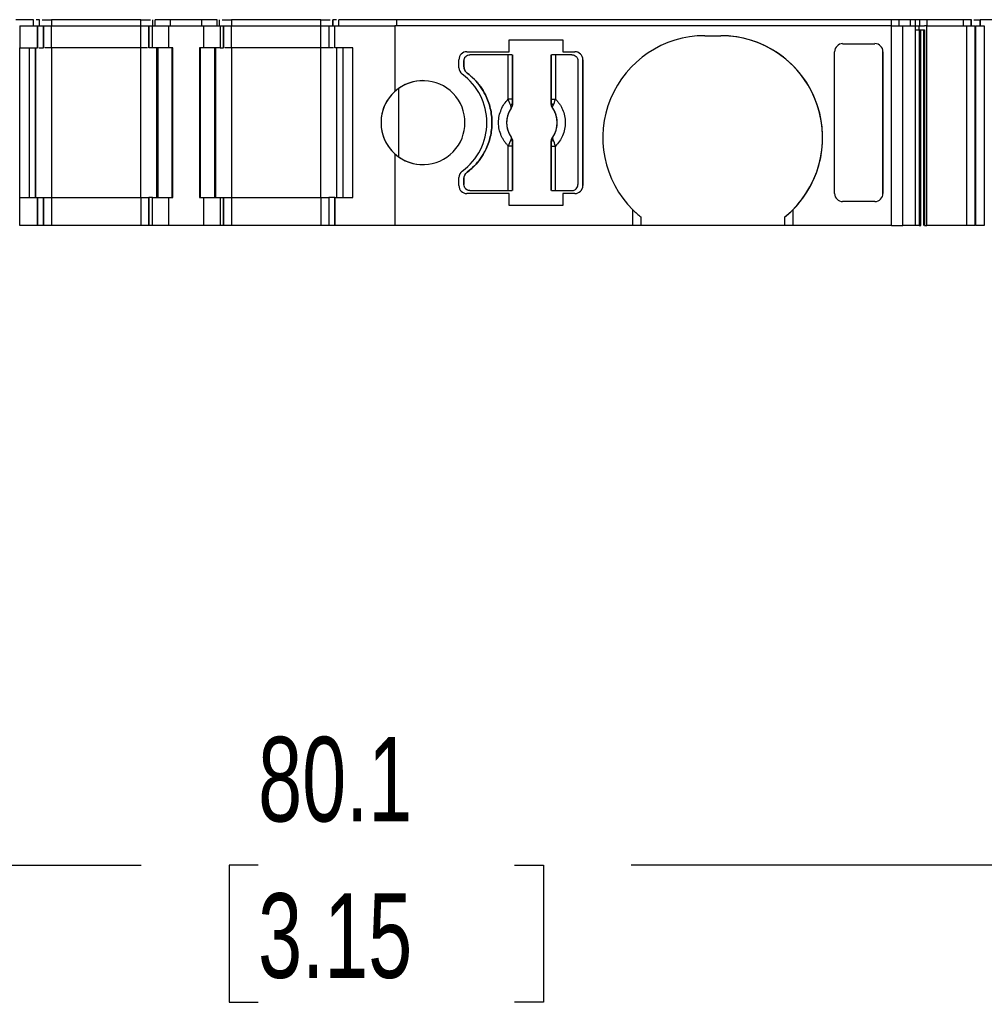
# Model space of a CAD drawing. Header units: millimetres. Extents: x 6 to 273, y 6 to 210.
# Tile 3 of 8: x 85 to 110, y 150 to 174. Entities that reach past the tile are written whole.
import ezdxf

# ---------------------------------------------------------------- set-up
doc = ezdxf.new("R2010")
doc.units = ezdxf.units.MM
doc.linetypes.add('SLD-Solid', pattern=[0])
doc.layers.add('DIMENSIONS', color=140, linetype='SLD-Solid', lineweight=25)
doc.styles.add('SLDTEXTSTYLE0', font='TXT', dxfattribs={"width": 0.7})
doc.dimstyles.new('SLDDIMSTYLE0', dxfattribs={"dimtxt": 2.158008, "dimasz": 3.302, "dimexe": 0, "dimexo": 0.0625, "dimgap": 0.539502, "dimtad": 0, "dimtih": 1, "dimtoh": 1, "dimrnd": 1e-09, "dimzin": 12, "dimdsep": 46, "dimtxsty": 'SLDTEXTSTYLE0', "dimsah": 1, "dimcen": 0.09, "dimadec": 0, "dimazin": 3, "dimtfac": 1, "dimtofl": 0, "dimtmove": 0, "dimatfit": 3, "dimfxl": 0, "dimfrac": 2, "dimtolj": 1, "dimtzin": 12, "dimarcsym": 0})

# ---------------------------------------------------------------- blocks, each defined once
blk = doc.blocks.new('_D_4')
at = {"layer": 'DIMENSIONS'}
for p, q in [((53.68, 167.837), (53.68, 149.928)), ((133.768, 167.837), (133.768, 149.928)), ((53.68, 153.103), (88.465, 153.103)), ((91.389, 153.103), (90.664, 153.103)), ((90.664, 153.103), (90.664, 149.674)), ((97.802, 153.103), (98.526, 153.103)), ((98.526, 153.103), (98.526, 149.674)), ((133.768, 153.103), (100.725, 153.103)), ((90.664, 149.674), (91.389, 149.674)), ((98.526, 149.674), (97.802, 149.674))]:
    blk.add_line(p, q, dxfattribs=at)
for points in [[(53.68, 153.103), (56.982, 152.595), (56.982, 153.611)], [(133.768, 153.103), (130.466, 153.611), (130.466, 152.595)]]:
    blk.add_solid(points, dxfattribs=at)
at = {"layer": 'DIMENSIONS', "char_height": 2.1167, "attachment_point": 1, "style": 'SLDTEXTSTYLE0'}
for s, insert in [('80.1', (91.389, 156.315)), ('3.15', (91.389, 152.402))]:
    blk.add_mtext(s, dxfattribs=dict(at, insert=insert))

msp = doc.modelspace()

# ---------------------------------------------------------------- linework, layer by layer
for p, q in [((85.769, 174.257), (85.324, 174.257)), ((85.769, 174.107), (85.769, 174.257)), ((85.769, 174.107), (85.769, 174.257)), ((85.924, 174.107), (85.924, 174.257)), ((85.924, 174.107), (85.924, 174.257)), ((86.224, 174.257), (86.224, 174.107)), ((88.457, 174.257), (86.224, 174.257)), ((88.457, 174.107), (88.457, 174.257)), ((88.757, 174.107), (88.757, 174.257)), ((88.757, 174.107), (88.757, 174.257)), ((88.816, 174.107), (88.816, 174.257)), ((89.199, 174.257), (88.816, 174.257)), ((89.199, 174.107), (89.199, 174.257)), ((89.983, 174.257), (89.199, 174.257)), ((89.983, 174.107), (89.983, 174.257)), ((90.366, 174.257), (89.983, 174.257)), ((90.366, 174.107), (90.366, 174.257)), ((90.424, 174.107), (90.424, 174.257)), ((90.424, 174.107), (90.424, 174.257)), ((90.724, 174.257), (90.724, 174.107)), ((92.957, 174.257), (90.724, 174.257)), ((92.957, 174.107), (92.957, 174.257)), ((93.257, 174.107), (93.257, 174.257)), ((93.257, 174.257), (93.257, 174.107)), ((93.413, 174.107), (93.413, 174.257)), ((94.859, 174.257), (93.413, 174.257)), ((93.413, 174.107), (93.413, 174.257)), ((94.859, 174.107), (94.859, 174.257)), ((107.234, 174.257), (94.859, 174.257)), ((107.234, 174.107), (107.234, 174.257)), ((107.426, 174.107), (107.426, 174.257)), ((107.71, 174.257), (107.426, 174.257)), ((107.71, 174.107), (107.71, 174.257)), ((107.829, 174.257), (107.829, 174.107)), ((107.944, 174.107), (107.944, 174.257)), ((108.089, 174.257), (107.944, 174.257)), ((108.131, 174.257), (108.089, 174.257)), ((108.131, 174.107), (108.131, 174.257)), ((109.039, 174.257), (108.131, 174.257)), ((109.039, 174.107), (109.039, 174.257)), ((109.227, 174.257), (109.039, 174.257)), ((109.227, 174.107), (109.227, 174.257)), ((109.234, 174.107), (109.234, 174.257)), ((109.234, 174.107), (109.234, 174.257)), ((109.299, 174.257), (109.458, 174.257)), ((109.458, 174.257), (109.458, 174.107)), ((109.458, 174.107), (109.458, 174.257)), ((109.902, 174.257), (109.458, 174.257)), ((85.424, 174.107), (85.424, 173.557)), ((85.424, 174.107), (85.869, 174.107)), ((85.869, 173.557), (85.869, 174.107)), ((85.869, 174.107), (85.869, 173.557)), ((85.869, 174.107), (85.869, 174.107)), ((85.869, 174.107), (86.024, 174.107)), ((85.924, 174.107), (85.924, 174.122)), ((86.024, 173.557), (86.024, 174.107)), ((86.024, 174.107), (86.024, 173.557)), ((86.024, 174.107), (86.024, 174.107)), ((86.024, 173.557), (86.024, 174.107)), ((86.024, 174.107), (86.024, 174.107)), ((86.024, 174.107), (86.224, 174.107)), ((86.224, 173.557), (86.224, 174.107)), ((86.224, 174.107), (88.457, 174.107)), ((88.457, 173.557), (88.457, 174.107)), ((88.457, 174.107), (88.657, 174.107)), ((88.657, 174.107), (88.657, 173.557)), ((88.657, 174.107), (88.745, 174.107)), ((88.657, 173.557), (88.657, 174.107)), ((88.657, 174.107), (88.657, 174.107)), ((88.745, 173.557), (88.745, 174.107)), ((88.745, 174.107), (89.157, 174.107)), ((89.157, 173.557), (89.157, 174.107)), ((89.157, 174.107), (90.024, 174.107)), ((90.024, 174.107), (90.024, 173.557)), ((90.024, 174.107), (90.437, 174.107)), ((90.437, 174.107), (90.437, 173.557)), ((90.437, 174.107), (90.524, 174.107)), ((90.524, 173.557), (90.524, 174.107)), ((90.524, 174.107), (90.524, 173.557)), ((90.524, 174.107), (90.524, 174.107)), ((90.524, 174.107), (90.724, 174.107)), ((90.724, 173.557), (90.724, 174.107)), ((90.724, 174.107), (92.957, 174.107)), ((92.957, 173.557), (92.957, 174.107)), ((92.957, 174.107), (93.157, 174.107)), ((93.157, 174.107), (93.157, 173.557)), ((93.157, 174.107), (93.313, 174.107)), ((93.313, 173.557), (93.313, 174.107)), ((93.313, 174.107), (94.814, 174.107)), ((93.313, 173.557), (93.313, 174.107)), ((93.313, 174.107), (93.313, 174.107)), ((94.814, 174.107), (94.814, 172.465)), ((107.234, 174.107), (94.814, 174.107)), ((107.234, 169.107), (107.234, 174.107)), ((107.234, 174.107), (107.523, 174.107)), ((107.523, 169.107), (107.523, 174.107)), ((107.523, 174.107), (107.825, 174.107)), ((107.825, 174.107), (107.825, 169.107)), ((107.825, 174.107), (107.918, 174.107)), ((107.918, 174.107), (107.918, 174.007)), ((107.918, 174.107), (108.063, 174.107)), ((107.918, 174.007), (108.063, 174.007)), ((107.927, 174.007), (107.927, 169.107)), ((107.97, 169.107), (107.97, 174.007)), ((108.041, 169.107), (108.041, 174.007)), ((108.121, 174.107), (108.063, 174.107)), ((108.063, 174.007), (108.063, 169.107)), ((108.121, 169.107), (108.121, 174.107)), ((108.121, 174.107), (109.117, 174.107)), ((109.117, 169.107), (109.117, 174.107)), ((109.117, 174.107), (109.324, 174.107)), ((109.324, 174.107), (109.324, 169.107)), ((109.334, 169.107), (109.334, 174.107)), ((109.334, 174.107), (109.334, 169.107)), ((109.334, 174.107), (109.558, 174.107)), ((109.558, 174.107), (109.558, 169.107)), ((97.668, 173.457), (97.668, 173.757)), ((97.668, 173.757), (99.009, 173.757)), ((99.009, 173.757), (99.009, 173.457)), ((102.564, 173.857), (102.964, 173.857)), ((85.424, 173.557), (85.424, 173.557)), ((85.424, 169.807), (85.424, 173.557)), ((85.424, 173.557), (85.869, 173.557)), ((85.669, 169.807), (85.669, 173.557)), ((85.669, 169.807), (85.669, 173.557)), ((85.824, 173.557), (85.824, 169.807)), ((85.824, 169.807), (85.824, 173.557)), ((85.869, 173.557), (85.869, 173.557)), ((86.224, 173.557), (86.224, 169.807)), ((88.457, 173.557), (86.224, 173.557)), ((88.457, 169.807), (88.457, 173.557)), ((89.157, 173.557), (88.745, 173.557)), ((88.857, 169.807), (88.857, 173.557)), ((88.857, 173.557), (88.857, 169.807)), ((88.887, 169.807), (88.887, 173.557)), ((89.257, 173.557), (89.157, 173.557)), ((89.24, 169.807), (89.24, 173.557)), ((89.257, 169.807), (89.257, 173.557)), ((89.924, 173.557), (89.924, 169.807)), ((90.024, 173.557), (89.924, 173.557)), ((89.924, 173.557), (89.924, 169.807)), ((89.924, 173.557), (89.924, 173.557)), ((89.942, 173.557), (89.942, 169.807)), ((90.437, 173.557), (90.024, 173.557)), ((90.295, 173.557), (90.295, 169.807)), ((90.324, 173.557), (90.324, 169.807)), ((90.324, 169.807), (90.324, 173.557)), ((90.724, 173.557), (90.724, 169.807)), ((92.957, 173.557), (90.724, 173.557)), ((92.957, 169.807), (92.957, 173.557)), ((93.757, 173.557), (93.313, 173.557)), ((93.313, 173.557), (93.313, 173.557)), ((93.357, 169.807), (93.357, 173.557)), ((93.513, 173.557), (93.513, 169.807)), ((93.513, 173.557), (93.513, 169.807)), ((93.757, 169.807), (93.757, 173.557)), ((96.614, 173.457), (97.668, 173.457)), ((99.009, 173.457), (99.314, 173.457)), ((105.814, 169.908), (105.814, 173.457)), ((106.014, 173.657), (106.823, 173.657)), ((107.023, 173.457), (107.023, 169.908)), ((107.023, 169.908), (107.023, 173.457)), ((96.414, 173.057), (96.414, 173.257)), ((96.539, 173.232), (96.539, 173.082)), ((96.539, 173.082), (96.539, 173.232)), ((97.648, 173.382), (96.689, 173.382)), ((97.648, 172.269), (97.648, 173.382)), ((97.747, 173.382), (97.747, 172.269)), ((97.757, 173.382), (97.757, 172.159)), ((98.722, 172.159), (98.722, 173.382)), ((98.731, 172.269), (98.731, 173.382)), ((98.831, 173.382), (98.831, 172.269)), ((99.239, 173.382), (98.831, 173.382)), ((99.389, 173.232), (99.389, 170.132)), ((99.514, 173.257), (99.514, 170.107)), ((99.514, 173.257), (99.514, 173.257)), ((99.514, 170.107), (99.514, 173.257)), ((94.903, 172.536), (94.903, 170.829)), ((97.747, 172.269), (97.648, 172.269)), ((98.731, 172.269), (98.831, 172.269)), ((97.72, 172.045), (97.721, 172.045)), ((97.757, 172.159), (97.75, 172.161)), ((98.722, 172.159), (98.729, 172.161)), ((98.758, 172.045), (98.759, 172.045)), ((97.721, 171.32), (97.72, 171.319)), ((97.757, 171.206), (97.75, 171.204)), ((97.757, 171.206), (97.757, 169.982)), ((98.722, 169.982), (98.722, 171.206)), ((98.729, 171.204), (98.722, 171.206)), ((98.759, 171.319), (98.758, 171.32)), ((97.648, 169.982), (97.648, 171.096)), ((97.747, 171.096), (97.648, 171.096)), ((97.747, 171.096), (97.747, 169.982)), ((98.731, 169.982), (98.731, 171.096)), ((98.731, 171.096), (98.831, 171.096)), ((98.831, 169.982), (98.831, 171.096)), ((94.814, 170.9), (94.814, 169.107)), ((96.414, 170.107), (96.414, 170.308)), ((96.539, 170.282), (96.539, 170.132)), ((96.539, 170.132), (96.539, 170.282)), ((96.689, 169.982), (97.648, 169.982)), ((98.831, 169.982), (99.239, 169.982)), ((99.514, 170.107), (99.514, 170.107)), ((85.424, 169.107), (85.424, 169.807)), ((85.424, 169.807), (85.869, 169.807)), ((85.869, 169.107), (85.869, 169.807)), ((85.869, 169.807), (85.869, 169.107)), ((85.869, 169.807), (85.869, 169.807)), ((85.869, 169.807), (86.024, 169.807)), ((86.024, 169.107), (86.024, 169.807)), ((86.024, 169.807), (86.024, 169.107)), ((86.024, 169.807), (86.024, 169.807)), ((86.024, 169.807), (86.024, 169.107)), ((86.024, 169.807), (86.224, 169.807)), ((86.024, 169.214), (86.024, 169.807)), ((86.224, 169.807), (86.224, 169.107)), ((86.224, 169.807), (88.457, 169.807)), ((88.457, 169.807), (88.457, 169.107)), ((88.457, 169.807), (88.657, 169.807)), ((88.657, 169.807), (88.657, 169.107)), ((88.745, 169.807), (88.657, 169.807)), ((88.657, 169.107), (88.657, 169.807)), ((88.745, 169.107), (88.745, 169.807)), ((88.745, 169.807), (89.157, 169.807)), ((89.157, 169.107), (89.157, 169.807)), ((89.157, 169.807), (89.257, 169.807)), ((89.924, 169.807), (90.024, 169.807)), ((89.924, 169.807), (89.924, 169.807)), ((90.024, 169.807), (90.024, 169.107)), ((90.024, 169.807), (90.437, 169.807)), ((90.437, 169.807), (90.437, 169.107)), ((90.437, 169.807), (90.524, 169.807)), ((90.524, 169.107), (90.524, 169.807)), ((90.524, 169.807), (90.524, 169.107)), ((90.524, 169.807), (90.524, 169.807)), ((90.524, 169.807), (90.724, 169.807)), ((90.724, 169.807), (90.724, 169.107)), ((90.724, 169.807), (92.957, 169.807)), ((92.957, 169.807), (92.957, 169.107)), ((92.957, 169.807), (93.157, 169.807)), ((93.157, 169.807), (93.157, 169.107)), ((93.313, 169.807), (93.157, 169.807)), ((93.157, 169.807), (93.157, 169.107)), ((93.313, 169.807), (93.313, 169.107)), ((93.313, 169.807), (93.757, 169.807)), ((93.313, 169.107), (93.313, 169.807)), ((93.313, 169.807), (93.313, 169.807)), ((97.668, 169.907), (96.614, 169.907)), ((97.668, 169.607), (97.668, 169.907)), ((99.009, 169.907), (99.009, 169.607)), ((99.314, 169.907), (99.009, 169.907)), ((99.009, 169.607), (97.668, 169.607)), ((100.764, 169.107), (100.764, 169.501)), ((104.764, 169.501), (104.764, 169.107)), ((106.823, 169.707), (106.014, 169.707)), ((100.964, 169.322), (100.964, 169.107)), ((104.564, 169.107), (104.564, 169.322)), ((85.869, 169.107), (85.424, 169.107)), ((85.869, 169.107), (85.869, 169.107)), ((86.024, 169.107), (85.869, 169.107)), ((86.024, 169.107), (86.024, 169.107)), ((86.024, 169.107), (86.024, 169.107)), ((86.224, 169.107), (86.024, 169.107)), ((88.457, 169.107), (86.224, 169.107)), ((88.657, 169.107), (88.457, 169.107)), ((88.745, 169.107), (88.657, 169.107)), ((88.657, 169.107), (88.657, 169.107)), ((89.157, 169.107), (88.745, 169.107)), ((90.024, 169.107), (89.157, 169.107)), ((90.437, 169.107), (90.024, 169.107)), ((90.524, 169.107), (90.437, 169.107)), ((90.524, 169.107), (90.524, 169.107)), ((90.724, 169.107), (90.524, 169.107)), ((92.957, 169.107), (90.724, 169.107)), ((93.157, 169.107), (92.957, 169.107)), ((93.313, 169.107), (93.157, 169.107)), ((94.814, 169.107), (93.313, 169.107)), ((93.313, 169.107), (93.313, 169.107)), ((100.764, 169.107), (94.814, 169.107)), ((100.964, 169.107), (100.764, 169.107)), ((104.564, 169.107), (100.964, 169.107)), ((104.764, 169.107), (104.564, 169.107)), ((107.234, 169.107), (104.764, 169.107)), ((107.234, 169.107), (107.523, 169.107)), ((107.825, 169.107), (107.523, 169.107)), ((108.063, 169.107), (108.121, 169.107)), ((109.117, 169.107), (108.121, 169.107)), ((109.324, 169.107), (109.117, 169.107)), ((109.558, 169.107), (109.334, 169.107))]:
    msp.add_line(p, q)
for centre, radius, start, end in [((102.564, 171.307), 2.55, 90, 225.0991), ((102.964, 171.307), 2.55, 314.9009, 90), ((102.964, 171.307), 2.55, 308.8624, 90), ((96.614, 173.257), 0.2, 90, 180), ((99.314, 173.257), 0.2, 0, 90), ((99.314, 173.257), 0.2, 0, 90), ((96.614, 173.057), 0.2, 180, 233.9681), ((95.514, 171.682), 1.05, 228.1897, 131.8103), ((95.514, 171.682), 1.05, 90, 125.5978), ((95.614, 171.682), 1.5, 306.0319, 53.9681), ((95.514, 171.682), 1.05, 125.5978, 234.4022), ((95.514, 171.682), 1.05, 131.8103, 228.1897), ((98.239, 171.682), 0.634, 145.0833, 214.9167), ((97.686, 172.176), 0.066, 289.9615, 346.8945), ((98.793, 172.176), 0.066, 193.1055, 250.0385), ((98.239, 171.682), 0.634, 325.0833, 34.9167), ((97.686, 171.189), 0.066, 13.1055, 70.0385), ((98.793, 171.189), 0.066, 109.9615, 166.8945), ((95.514, 171.682), 1.05, 234.4022, 270), ((96.614, 170.308), 0.2, 126.0319, 180), ((96.614, 170.107), 0.2, 180, 269.9999), ((99.314, 170.107), 0.2, 270, 0), ((99.314, 170.107), 0.2, 269.9999, 0), ((102.564, 171.307), 2.55, 225.0991, 231.1376), ((102.964, 171.307), 2.55, 308.8624, 314.9009)]:
    msp.add_arc(centre, radius, start, end)
for centre, major_axis, start_param, end_param in [((106.014, 173.457), (0, -0.201), 3.141593, 4.712388), ((106.823, 173.457), (0, -0.201), 1.570797, 3.141593), ((106.014, 169.908), (0, 0.201), 1.570796, 3.141592), ((106.823, 169.908), (0, 0.201), 3.141592, 4.712389)]:
    msp.add_ellipse(centre, major_axis=major_axis, ratio=0.996195, start_param=start_param, end_param=end_param)
for points, knots in [([(85.924, 174.257), (85.922, 174.257), (85.918, 174.257), (85.885, 174.257), (85.85, 174.257), (85.833, 174.257)], [0, 0, 0, 0, 0.338387, 0.676773, 1, 1, 1, 1]), ([(85.989, 174.257), (85.996, 174.257), (86.024, 174.257), (86.108, 174.257), (86.186, 174.257), (86.224, 174.257)], [0, 0, 0, 0, 0.15391, 0.576955, 1, 1, 1, 1]), ([(88.457, 174.257), (88.496, 174.257), (88.574, 174.257), (88.658, 174.257), (88.686, 174.257), (88.693, 174.257)], [0, 0, 0, 0, 0.423044, 0.846089, 1, 1, 1, 1]), ([(90.489, 174.257), (90.496, 174.257), (90.524, 174.257), (90.608, 174.257), (90.686, 174.257), (90.724, 174.257)], [0, 0, 0, 0, 0.153856, 0.576928, 1, 1, 1, 1]), ([(92.957, 174.257), (92.996, 174.257), (93.074, 174.257), (93.158, 174.257), (93.186, 174.257), (93.193, 174.257)], [0, 0, 0, 0, 0.423045, 0.84609, 1, 1, 1, 1]), ([(93.349, 174.257), (93.332, 174.257), (93.297, 174.257), (93.264, 174.257), (93.26, 174.257), (93.257, 174.257)], [0, 0, 0, 0, 0.323227, 0.661613, 1, 1, 1, 1]), ([(107.426, 174.257), (107.415, 174.257), (107.39, 174.257), (107.321, 174.257), (107.277, 174.257), (107.234, 174.257)], [0, 0, 0, 0, 0.5, 0.5, 1, 1, 1, 1]), ([(107.829, 174.257), (107.826, 174.257), (107.82, 174.257), (107.803, 174.257), (107.776, 174.257), (107.737, 174.257), (107.702, 174.257), (107.685, 174.257)], [0, 0, 0, 0, 0.1671016, 0.3319461, 0.5003862, 0.7494426, 1, 1, 1, 1]), ([(107.825, 174.007), (107.833, 174.007), (107.86, 174.007), (107.895, 174.007), (107.918, 174.007)], [0, 0, 0, 0, 0.328188, 1, 1, 1, 1]), ([(85.904, 173.557), (85.914, 173.557), (85.946, 173.557), (85.985, 173.557), (86.018, 173.557), (86.022, 173.557), (86.024, 173.557)], [0, 0, 0, 0, 0.129248, 0.419499, 0.709749, 1, 1, 1, 1]), ([(86.224, 173.557), (86.198, 173.557), (86.147, 173.557), (86.086, 173.557), (86.065, 173.557), (86.057, 173.557)], [0, 0, 0, 0, 0.383079, 0.766157, 1, 1, 1, 1]), ([(88.625, 173.557), (88.617, 173.557), (88.596, 173.557), (88.535, 173.557), (88.483, 173.557), (88.457, 173.557)], [0, 0, 0, 0, 0.233839, 0.616919, 1, 1, 1, 1]), ([(88.745, 173.557), (88.736, 173.557), (88.718, 173.557), (88.697, 173.557), (88.677, 173.557), (88.66, 173.557), (88.658, 173.557), (88.657, 173.557)], [0, 0, 0, 0, 0.166556, 0.332331, 0.500193, 0.749367, 1, 1, 1, 1]), ([(90.724, 173.557), (90.698, 173.557), (90.647, 173.557), (90.586, 173.557), (90.565, 173.557), (90.557, 173.557)], [0, 0, 0, 0, 0.38308, 0.766161, 1, 1, 1, 1]), ([(93.157, 173.557), (93.157, 173.557), (93.155, 173.557), (93.144, 173.557), (93.125, 173.557), (93.092, 173.557), (93.036, 173.557), (92.984, 173.557), (92.957, 173.557)], [0, 0, 0, 0, 0.1272, 0.249746, 0.3727, 0.501075, 0.749743, 1, 1, 1, 1]), ([(93.277, 173.557), (93.267, 173.557), (93.236, 173.557), (93.197, 173.557), (93.163, 173.557), (93.159, 173.557), (93.157, 173.557)], [0, 0, 0, 0, 0.129252, 0.419501, 0.709751, 1, 1, 1, 1]), ([(96.539, 173.232), (96.539, 173.272), (96.556, 173.311), (96.611, 173.366), (96.65, 173.382), (96.689, 173.382)], [0, 0, 0, 0, 0.5, 0.5, 1, 1, 1, 1]), ([(96.539, 173.232), (96.54, 173.246), (96.542, 173.272), (96.558, 173.308), (96.586, 173.344), (96.63, 173.376), (96.67, 173.38), (96.689, 173.382)], [0, 0, 0, 0, 0.168224, 0.331133, 0.500763, 0.749586, 1, 1, 1, 1]), ([(97.747, 173.382), (97.745, 173.382), (97.734, 173.382), (97.697, 173.382), (97.673, 173.382), (97.648, 173.382)], [0, 0, 0, 0, 0.5, 0.5, 1, 1, 1, 1]), ([(98.831, 173.382), (98.806, 173.382), (98.782, 173.382), (98.745, 173.382), (98.734, 173.382), (98.731, 173.382)], [0, 0, 0, 0, 0.5, 0.5, 1, 1, 1, 1]), ([(99.239, 173.382), (99.279, 173.382), (99.318, 173.366), (99.373, 173.311), (99.389, 173.272), (99.389, 173.232)], [0, 0, 0, 0, 0.5, 0.5, 1, 1, 1, 1]), ([(96.539, 173.082), (96.54, 173.067), (96.542, 173.036), (96.559, 172.992), (96.584, 172.953), (96.608, 172.932), (96.619, 172.922)], [0, 0, 0, 0, 0.249233, 0.499959, 0.749241, 1, 1, 1, 1]), ([(96.619, 172.922), (96.608, 172.932), (96.584, 172.953), (96.559, 172.992), (96.542, 173.036), (96.54, 173.067), (96.539, 173.082)], [0, 0, 0, 0, 0.249233, 0.499959, 0.749241, 1, 1, 1, 1]), ([(96.619, 172.922), (96.651, 172.897), (96.714, 172.848), (96.801, 172.765), (96.881, 172.677), (96.954, 172.583), (97.019, 172.482), (97.115, 172.307), (97.213, 172.042), (97.253, 171.683), (97.213, 171.323), (97.101, 171.02), (96.958, 170.781), (96.805, 170.594), (96.682, 170.493), (96.619, 170.442)], [0, 0, 0, 0, 0.042112, 0.083729, 0.125101, 0.166484, 0.208132, 0.250294, 0.375098, 0.50009, 0.624895, 0.749887, 0.833557, 0.916248, 1, 1, 1, 1]), ([(96.619, 170.442), (96.651, 170.467), (96.714, 170.517), (96.801, 170.599), (96.881, 170.688), (96.954, 170.782), (97.019, 170.883), (97.115, 171.058), (97.213, 171.323), (97.253, 171.682), (97.213, 172.042), (97.101, 172.344), (96.958, 172.584), (96.805, 172.77), (96.682, 172.871), (96.619, 172.922)], [0, 0, 0, 0, 0.042112, 0.083729, 0.125101, 0.166484, 0.208132, 0.250294, 0.375098, 0.50009, 0.624895, 0.749887, 0.833557, 0.916248, 1, 1, 1, 1]), ([(97.648, 171.096), (97.63, 171.115), (97.594, 171.153), (97.548, 171.215), (97.507, 171.282), (97.46, 171.38), (97.417, 171.513), (97.401, 171.682), (97.417, 171.852), (97.468, 172.009), (97.543, 172.152), (97.613, 172.23), (97.648, 172.269)], [0, 0, 0, 0, 0.06027, 0.120056, 0.179893, 0.240314, 0.370015, 0.500128, 0.629829, 0.759943, 0.879871, 1, 1, 1, 1]), ([(97.709, 172.114), (97.704, 172.123), (97.695, 172.144), (97.679, 172.182), (97.663, 172.225), (97.653, 172.254), (97.648, 172.269)], [0, 0, 0, 0, 0.220475, 0.499075, 0.748119, 1, 1, 1, 1]), ([(97.747, 172.269), (97.748, 172.249), (97.748, 172.21), (97.749, 172.177), (97.75, 172.161)], [0, 0, 0, 0, 0.5214849, 1, 1, 1, 1]), ([(98.729, 172.161), (98.729, 172.171), (98.73, 172.192), (98.731, 172.229), (98.731, 172.255), (98.731, 172.269)], [0, 0, 0, 0, 0.317222, 0.645084, 1, 1, 1, 1]), ([(98.831, 172.269), (98.849, 172.25), (98.885, 172.212), (98.931, 172.149), (98.972, 172.083), (99.019, 171.985), (99.062, 171.852), (99.078, 171.683), (99.062, 171.513), (99.011, 171.355), (98.935, 171.212), (98.866, 171.135), (98.831, 171.096)], [0, 0, 0, 0, 0.06027, 0.120056, 0.179893, 0.240314, 0.370015, 0.500128, 0.629829, 0.759943, 0.879871, 1, 1, 1, 1]), ([(97.721, 172.045), (97.707, 172.023), (97.679, 171.98), (97.647, 171.91), (97.624, 171.837), (97.61, 171.76), (97.605, 171.676), (97.612, 171.584), (97.635, 171.489), (97.67, 171.4), (97.704, 171.347), (97.721, 171.32)], [0, 0, 0, 0, 0.1010688, 0.2001027, 0.2986146, 0.398141, 0.5001727, 0.6266273, 0.7560165, 0.877292, 1, 1, 1, 1]), ([(97.72, 172.045), (97.721, 172.051), (97.724, 172.06), (97.721, 172.078), (97.716, 172.096), (97.711, 172.108), (97.709, 172.114)], [0, 0, 0, 0, 0.306881, 0.575882, 0.806979, 1, 1, 1, 1]), ([(97.75, 172.161), (97.75, 172.145), (97.749, 172.103), (97.731, 172.067), (97.72, 172.045)], [0, 0, 0, 0, 0.389276, 1, 1, 1, 1]), ([(97.757, 172.159), (97.756, 172.145), (97.755, 172.118), (97.742, 172.079), (97.728, 172.056), (97.721, 172.045)], [0, 0, 0, 0, 0.335719, 0.664281, 1, 1, 1, 1]), ([(98.758, 172.045), (98.751, 172.056), (98.737, 172.079), (98.724, 172.118), (98.723, 172.145), (98.722, 172.159)], [0, 0, 0, 0, 0.335719, 0.664281, 1, 1, 1, 1]), ([(98.759, 172.045), (98.753, 172.057), (98.741, 172.078), (98.732, 172.111), (98.728, 172.138), (98.728, 172.154), (98.729, 172.161)], [0, 0, 0, 0, 0.332097, 0.61117, 0.833934, 1, 1, 1, 1]), ([(98.758, 171.32), (98.772, 171.342), (98.8, 171.385), (98.832, 171.455), (98.855, 171.528), (98.869, 171.604), (98.874, 171.689), (98.867, 171.781), (98.844, 171.875), (98.809, 171.965), (98.775, 172.018), (98.758, 172.045)], [0, 0, 0, 0, 0.101069, 0.200103, 0.298615, 0.398141, 0.500173, 0.626627, 0.756016, 0.877292, 1, 1, 1, 1]), ([(97.72, 171.319), (97.726, 171.308), (97.738, 171.287), (97.747, 171.254), (97.75, 171.227), (97.75, 171.211), (97.75, 171.204)], [0, 0, 0, 0, 0.332097, 0.61117, 0.833934, 1, 1, 1, 1]), ([(97.721, 171.32), (97.728, 171.308), (97.742, 171.286), (97.755, 171.246), (97.756, 171.219), (97.757, 171.206)], [0, 0, 0, 0, 0.335719, 0.664281, 1, 1, 1, 1]), ([(97.75, 171.204), (97.75, 171.194), (97.749, 171.173), (97.748, 171.135), (97.747, 171.109), (97.747, 171.096)], [0, 0, 0, 0, 0.317222, 0.645084, 1, 1, 1, 1]), ([(98.722, 171.206), (98.723, 171.219), (98.724, 171.246), (98.737, 171.286), (98.751, 171.308), (98.758, 171.32)], [0, 0, 0, 0, 0.3357194, 0.6642806, 1, 1, 1, 1]), ([(98.729, 171.204), (98.729, 171.22), (98.73, 171.262), (98.748, 171.298), (98.759, 171.319)], [0, 0, 0, 0, 0.389276, 1, 1, 1, 1]), ([(98.731, 171.096), (98.731, 171.116), (98.731, 171.155), (98.729, 171.188), (98.729, 171.204)], [0, 0, 0, 0, 0.521485, 1, 1, 1, 1]), ([(98.759, 171.319), (98.758, 171.314), (98.755, 171.304), (98.758, 171.286), (98.763, 171.269), (98.768, 171.256), (98.77, 171.251)], [0, 0, 0, 0, 0.306881, 0.575882, 0.806979, 1, 1, 1, 1]), ([(96.539, 170.282), (96.54, 170.298), (96.542, 170.329), (96.559, 170.372), (96.584, 170.412), (96.608, 170.432), (96.619, 170.442)], [0, 0, 0, 0, 0.2492334, 0.4999587, 0.7492415, 1, 1, 1, 1]), ([(96.689, 169.982), (96.65, 169.982), (96.611, 169.999), (96.556, 170.054), (96.539, 170.093), (96.539, 170.132)], [0, 0, 0, 0, 0.5, 0.5, 1, 1, 1, 1]), ([(96.689, 169.982), (96.676, 169.983), (96.65, 169.985), (96.613, 170.001), (96.578, 170.029), (96.545, 170.073), (96.541, 170.113), (96.539, 170.132)], [0, 0, 0, 0, 0.168224, 0.331133, 0.500763, 0.749586, 1, 1, 1, 1]), ([(97.648, 169.982), (97.673, 169.982), (97.697, 169.982), (97.734, 169.982), (97.745, 169.982), (97.747, 169.982)], [0, 0, 0, 0, 0.5, 0.5, 1, 1, 1, 1]), ([(98.731, 169.982), (98.734, 169.982), (98.745, 169.982), (98.782, 169.982), (98.806, 169.982), (98.831, 169.982)], [0, 0, 0, 0, 0.5, 0.5, 1, 1, 1, 1]), ([(99.239, 169.982), (99.253, 169.983), (99.279, 169.985), (99.315, 170.001), (99.351, 170.029), (99.384, 170.073), (99.387, 170.113), (99.389, 170.132)], [0, 0, 0, 0, 0.168224, 0.331133, 0.500763, 0.749586, 1, 1, 1, 1]), ([(107.927, 169.107), (107.919, 169.107), (107.904, 169.107), (107.865, 169.107), (107.834, 169.107), (107.825, 169.107)], [0, 0, 0, 0, 0.413144, 0.826289, 1, 1, 1, 1])]:
    msp.add_open_spline(points, degree=3, knots=knots)
for points in [[(107.944, 174.257), (107.887, 174.257), (107.84, 174.257), (107.829, 174.257)], [(109.234, 174.257), (109.234, 174.257), (109.232, 174.257), (109.227, 174.257)], [(90.437, 173.557), (90.492, 173.557), (90.524, 173.557), (90.524, 173.557)], [(98.77, 172.114), (98.79, 172.156), (98.812, 172.213), (98.831, 172.269)], [(98.759, 172.045), (98.753, 172.061), (98.756, 172.083), (98.77, 172.114)], [(97.709, 171.251), (97.689, 171.209), (97.667, 171.152), (97.648, 171.096)], [(97.72, 171.319), (97.726, 171.304), (97.723, 171.281), (97.709, 171.251)], [(98.831, 171.096), (98.812, 171.152), (98.79, 171.209), (98.77, 171.251)], [(96.539, 170.282), (96.539, 170.344), (96.57, 170.405), (96.619, 170.442)], [(107.927, 169.107), (107.931, 169.107), (107.949, 169.107), (107.97, 169.107)]]:
    msp.add_open_spline(points, degree=3)

# ---------------------------------------------------------------- dimensions: what is measured, and where the dimension line sits
at = {"layer": 'DIMENSIONS'}
dim = msp.add_linear_dim(base=(133.768, 153.103), p1=(53.68, 169.107), p2=(133.768, 169.107), angle=360, dimstyle='SLDDIMSTYLE0', dxfattribs=at)
dim.commit()
dim.dimension.update_dxf_attribs({"geometry": '_D_4', "text_midpoint": (94.595, 153.103), "dimtype": 160})

doc.saveas('drawing.dxf')
